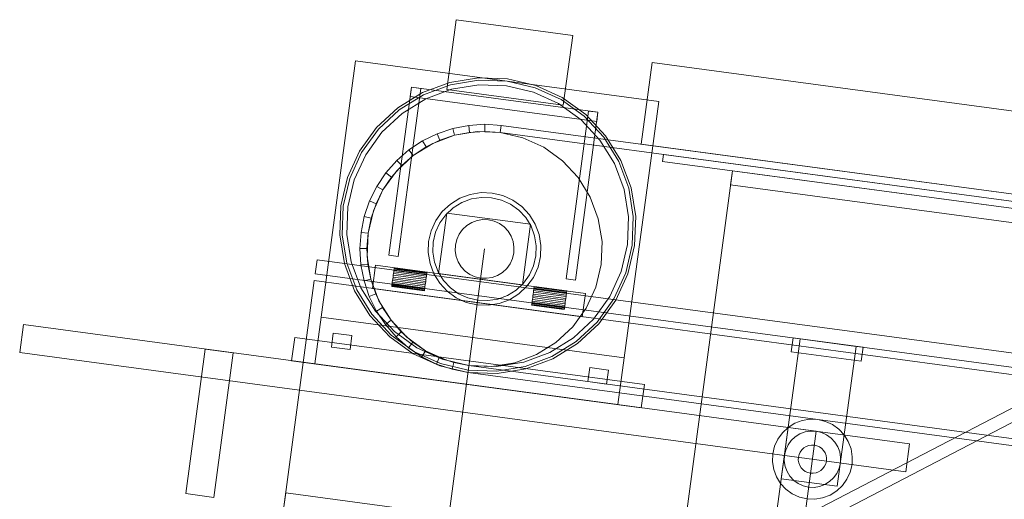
# Model space of a CAD drawing. Header units: millimetres. Extents: x -4738 to 65662, y -68080 to 6847.
# Tile 36 of 256: x -4298 to -3879, y -35136 to -34933. Entities that reach past the tile are written whole.
import ezdxf

# ---------------------------------------------------------------- set-up
doc = ezdxf.new("R2010")
doc.units = ezdxf.units.MM
for name, color, linetype, lineweight in [('COTAS_P', 1, 'Continuous', 0), ('frontal_C09', 7, 'Continuous', 0), ('frontal_C10', 7, 'Continuous', 0)]:
    doc.layers.add(name, color=color, linetype=linetype, lineweight=lineweight)
doc.dimstyles.new('R19_100', dxfattribs={"dimtxt": 250, "dimasz": 150, "dimexe": 150, "dimexo": 80, "dimgap": 100, "dimtad": 1, "dimtih": 1, "dimtoh": 1, "dimdsep": 46, "dimcen": 0.09, "dimadec": 0, "dimazin": 0, "dimtfac": 1, "dimtdec": 4, "dimtofl": 0, "dimtmove": 0, "dimatfit": 3, "dimfxl": 1, "dimtolj": 1, "dimtzin": 0, "dimarcsym": 0})

# ---------------------------------------------------------------- blocks, each defined once
blk = doc.blocks.new('DIM_R31_46')
at = {"layer": 'COTAS_P'}
for p, q in [((-4100, -35030), (-4219.91, -35921.98)), ((140, -35600), (20.09, -36491.98)), ((-4219.91, -35921.98), (-4065.25, -35897.36)), ((20.09, -36491.98), (-4219.91, -35921.98)), ((-4219.91, -35921.98), (-4077.24, -35986.56)), ((20.09, -36491.98), (-122.58, -36427.39)), ((20.09, -36491.98), (-134.57, -36516.59))]:
    blk.add_line(p, q, dxfattribs=at)
blk.add_text('4278.14 P', height=250, rotation=172.3434, dxfattribs=at).set_placement((-2113.24, -36306.08))

msp = doc.modelspace()

# ---------------------------------------------------------------- linework, layer by layer
at = {"layer": 'frontal_C09'}
for p, q in [((-4116.117, -34962.249), (-4112.12, -34932.516)), ((-4062.566, -34939.178), (-4112.12, -34932.516)), ((-4062.566, -34939.178), (-4066.563, -34968.91)), ((-4169.483, -35059.001), (-4154.828, -34949.982)), ((-4025.987, -34967.302), (-4154.828, -34949.982)), ((-4033.473, -34985.467), (-4028.81, -34950.779)), ((92.26, -35504.79), (-4028.81, -34950.779)), ((-4114.807, -34959.191), (-4126.377, -34963.51)), ((-4114.551, -34960.158), (-4125.937, -34964.408)), ((-4102.616, -34957.213), (-4114.807, -34959.191)), ((-4102.554, -34958.211), (-4114.551, -34960.158)), ((-4102.428, -34960.207), (-4114.038, -34962.091)), ((-4090.274, -34957.651), (-4102.616, -34957.213)), ((-4090.407, -34958.642), (-4102.554, -34958.211)), ((-4090.674, -34960.624), (-4102.428, -34960.207)), ((-4079.226, -34963.326), (-4090.674, -34960.624)), ((-4078.578, -34961.434), (-4090.407, -34958.642)), ((-4078.254, -34960.488), (-4090.274, -34957.651)), ((-4067.019, -34965.616), (-4078.254, -34960.488)), ((-4140.709, -35032.599), (-4131.116, -34961.241)), ((-4126.377, -34963.51), (-4136.883, -34970.003)), ((-4127.152, -34961.774), (-4136.745, -35033.132)), ((-4125.937, -34964.408), (-4136.276, -34970.798)), ((-4131.649, -34965.206), (-4131.116, -34961.241)), ((-4127.152, -34961.774), (-4131.116, -34961.241)), ((-4051.83, -34971.9), (-4131.116, -34961.241)), ((-4114.038, -34962.091), (-4125.058, -34966.204)), ((-4066.563, -34968.91), (-4116.117, -34962.249)), ((-4068.526, -34968.21), (-4079.226, -34963.326)), ((-4067.521, -34966.481), (-4078.578, -34961.434)), ((-4125.058, -34966.204), (-4135.063, -34972.388)), ((-4052.362, -34975.864), (-4131.649, -34965.206)), ((-4058.984, -34975.087), (-4068.526, -34968.21)), ((-4057.661, -34973.587), (-4067.521, -34966.481)), ((-4057, -34972.837), (-4067.019, -34965.616)), ((-4025.987, -34967.302), (-4040.642, -35076.322)), ((-4136.883, -34970.003), (-4145.92, -34978.421)), ((-4136.276, -34970.798), (-4145.17, -34979.082)), ((-4135.063, -34972.388), (-4143.67, -34980.405)), ((-4065.387, -35042.725), (-4055.794, -34971.367)), ((-4051.83, -34971.9), (-4061.423, -35043.258)), ((-4048.582, -34981.874), (-4057, -34972.837)), ((-4051.83, -34971.9), (-4055.794, -34971.367)), ((-4051.83, -34971.9), (-4052.362, -34975.864)), ((-4099.855, -34977), (-4106.774, -34977.435)), ((-4099.863, -34980), (-4099.855, -34977)), ((-4092.939, -34977.473), (-4099.855, -34977)), ((-4050.967, -34983.694), (-4058.984, -34975.087)), ((-4049.377, -34982.481), (-4057.661, -34973.587)), ((-4145.92, -34978.421), (-4153.141, -34988.44)), ((-4145.17, -34979.082), (-4152.276, -34988.943)), ((-4143.67, -34980.405), (-4150.547, -34989.947)), ((-4120.148, -34980.979), (-4126.374, -34984.028)), ((-4113.577, -34978.769), (-4120.148, -34980.979)), ((-4119.008, -34983.754), (-4120.148, -34980.979)), ((-4106.774, -34977.435), (-4113.577, -34978.769)), ((-4112.809, -34981.669), (-4113.577, -34978.769)), ((-4103.134, -34980.098), (-4112.809, -34981.669)), ((-4112.809, -34981.669), (-4106.391, -34980.41)), ((-4106.391, -34980.41), (-4106.774, -34977.435)), ((-4106.391, -34980.41), (-4099.863, -34980)), ((-4093.338, -34980.446), (-4103.134, -34980.098)), ((-4099.863, -34980), (-4093.338, -34980.446)), ((-4093.338, -34980.446), (-4092.939, -34977.473)), ((146.662, -35550.446), (-4093.338, -34980.446)), ((-4083.799, -34982.698), (-4093.338, -34980.446)), ((147.061, -35547.473), (-4092.939, -34977.473)), ((-4126.374, -34984.028), (-4132.149, -34987.864)), ((-4121.992, -34985.096), (-4130.33, -34990.249)), ((-4124.882, -34986.631), (-4126.374, -34984.028)), ((-4124.882, -34986.631), (-4119.008, -34983.754)), ((-4112.809, -34981.669), (-4121.992, -34985.096)), ((-4119.008, -34983.754), (-4112.809, -34981.669)), ((-4074.882, -34986.767), (-4083.799, -34982.698)), ((-4044.783, -34993.699), (-4050.967, -34983.694)), ((-4042.987, -34992.819), (-4049.377, -34982.481)), ((-4042.089, -34992.379), (-4048.582, -34981.874)), ((87.596, -35539.478), (-4033.473, -34985.467)), ((-4153.141, -34988.44), (-4158.269, -34999.675)), ((-4152.276, -34988.943), (-4157.323, -35000)), ((-4150.547, -34989.947), (-4155.431, -35000.648)), ((-4132.149, -34987.864), (-4137.374, -34992.421)), ((-4130.33, -34990.249), (-4132.149, -34987.864)), ((-4130.33, -34990.249), (-4124.882, -34986.631)), ((-4066.93, -34992.498), (-4074.882, -34986.767)), ((-4024.362, -34992.746), (-4023.962, -34989.772)), ((77.286, -35541.119), (-4023.962, -34989.772)), ((-4137.374, -34992.421), (-4141.959, -34997.621)), ((-4130.33, -34990.249), (-4137.502, -34996.93)), ((-4135.259, -34994.548), (-4137.374, -34992.421)), ((-4135.259, -34994.548), (-4130.33, -34990.249)), ((-4060.249, -34999.67), (-4066.93, -34992.498)), ((-4040.67, -35004.718), (-4044.783, -34993.699)), ((-4038.737, -35004.206), (-4042.987, -34992.819)), ((-4037.77, -35003.95), (-4042.089, -34992.379)), ((76.886, -35544.093), (-4024.362, -34992.746)), ((-4141.959, -34997.621), (-4145.827, -35003.375)), ((-4137.502, -34996.93), (-4143.233, -35004.882)), ((-4139.584, -34999.454), (-4141.959, -34997.621)), ((-4139.584, -34999.454), (-4135.259, -34994.548)), ((-4016.88, -35162.254), (-3994.629, -34996.743)), ((-3995.429, -35002.689), (-3994.629, -34996.743)), ((-3520.75, -35060.448), (-3994.629, -34996.743)), ((47.154, -35540.095), (-3994.629, -34996.743)), ((-4158.269, -34999.675), (-4161.106, -35011.695)), ((-4157.323, -35000), (-4160.115, -35011.829)), ((-4155.431, -35000.648), (-4158.133, -35012.095)), ((-4143.233, -35004.882), (-4139.584, -34999.454)), ((-4055.096, -35008.008), (-4060.249, -34999.67)), ((-4145.827, -35003.375), (-4148.91, -35009.584)), ((-4143.233, -35004.882), (-4147.302, -35013.799)), ((-4146.142, -35010.74), (-4143.233, -35004.882)), ((-4143.233, -35004.882), (-4145.827, -35003.375)), ((-4101.504, -35006.047), (-4106.148, -35006.801)), ((-4096.802, -35006.214), (-4101.504, -35006.047)), ((-4092.223, -35007.295), (-4096.802, -35006.214)), ((-4038.786, -35016.329), (-4040.67, -35004.718)), ((-4036.79, -35016.203), (-4038.737, -35004.206)), ((-4035.792, -35016.141), (-4037.77, -35003.95)), ((-3521.55, -35066.395), (-3995.429, -35002.689)), ((46.354, -35546.042), (-3995.429, -35002.689)), ((-4148.91, -35009.584), (-4151.156, -35016.143)), ((-4146.142, -35010.74), (-4148.91, -35009.584)), ((-4148.261, -35016.927), (-4146.142, -35010.74)), ((-4110.556, -35008.446), (-4114.558, -35010.92)), ((-4109.676, -35010.242), (-4113.345, -35012.51)), ((-4106.148, -35006.801), (-4110.556, -35008.446)), ((-4105.636, -35008.734), (-4109.676, -35010.242)), ((-4101.379, -35008.043), (-4105.636, -35008.734)), ((-4097.069, -35008.196), (-4101.379, -35008.043)), ((-4092.871, -35009.187), (-4097.069, -35008.196)), ((-4088.948, -35010.978), (-4092.871, -35009.187)), ((-4087.943, -35009.248), (-4092.223, -35007.295)), ((-4084.126, -35011.999), (-4087.943, -35009.248)), ((-4051.669, -35017.191), (-4055.096, -35008.008)), ((-4161.106, -35011.695), (-4161.544, -35024.038)), ((-4160.115, -35011.829), (-4160.546, -35023.975)), ((-4158.133, -35012.095), (-4158.55, -35023.85)), ((-4147.302, -35013.799), (-4149.554, -35023.338)), ((-4118.001, -35014.126), (-4120.752, -35017.943)), ((-4119.572, -35040.486), (-4116.107, -35014.718)), ((-4114.558, -35010.92), (-4118.001, -35014.126)), ((-4113.345, -35012.51), (-4116.501, -35015.449)), ((-4080.428, -35019.514), (-4116.107, -35014.718)), ((-4085.449, -35013.499), (-4088.948, -35010.978)), ((-4082.51, -35016.655), (-4085.449, -35013.499)), ((-4080.92, -35015.442), (-4084.126, -35011.999)), ((-4151.156, -35016.143), (-4152.527, -35022.939)), ((-4148.261, -35016.927), (-4151.156, -35016.143)), ((-4149.554, -35023.338), (-4148.261, -35016.927)), ((-4120.752, -35017.943), (-4122.705, -35022.223)), ((-4119.022, -35018.948), (-4120.813, -35022.871)), ((-4116.501, -35015.449), (-4119.022, -35018.948)), ((-4105.498, -35018.774), (-4107.582, -35020.062)), ((-4103.202, -35017.917), (-4105.498, -35018.774)), ((-4100.783, -35017.525), (-4103.202, -35017.917)), ((-4098.335, -35017.611), (-4100.783, -35017.525)), ((-4095.95, -35018.174), (-4098.335, -35017.611)), ((-4093.72, -35019.192), (-4095.95, -35018.174)), ((-4091.733, -35020.625), (-4093.72, -35019.192)), ((-4080.242, -35020.324), (-4082.51, -35016.655)), ((-4078.446, -35019.444), (-4080.92, -35015.442)), ((-4050.098, -35026.866), (-4051.669, -35017.191)), ((-4039.203, -35028.083), (-4038.786, -35016.329)), ((-4037.22, -35028.35), (-4036.79, -35016.203)), ((-4036.229, -35028.483), (-4035.792, -35016.141)), ((-4152.527, -35022.939), (-4153, -35029.855)), ((-4149.554, -35023.338), (-4152.527, -35022.939)), ((-4150, -35029.863), (-4149.554, -35023.338)), ((-4149.554, -35023.338), (-4149.902, -35033.134)), ((-4122.705, -35022.223), (-4123.786, -35026.802)), ((-4120.813, -35022.871), (-4121.804, -35027.069)), ((-4109.375, -35021.733), (-4110.808, -35023.72)), ((-4107.582, -35020.062), (-4109.375, -35021.733)), ((-4090.062, -35022.418), (-4091.733, -35020.625)), ((-4088.774, -35024.502), (-4090.062, -35022.418)), ((-4080.428, -35019.514), (-4083.893, -35045.282)), ((-4078.734, -35024.364), (-4080.242, -35020.324)), ((-4076.801, -35023.852), (-4078.446, -35019.444)), ((-4161.544, -35024.038), (-4159.565, -35036.228)), ((-4160.546, -35023.975), (-4158.599, -35035.972)), ((-4158.55, -35023.85), (-4156.665, -35035.46)), ((-4123.786, -35026.802), (-4123.953, -35031.504)), ((-4121.804, -35027.069), (-4121.957, -35031.379)), ((-4111.826, -35025.95), (-4112.389, -35028.335)), ((-4110.808, -35023.72), (-4111.826, -35025.95)), ((-4087.917, -35026.798), (-4088.774, -35024.502)), ((-4087.525, -35029.217), (-4087.917, -35026.798)), ((-4078.043, -35028.621), (-4078.734, -35024.364)), ((-4076.047, -35028.496), (-4076.801, -35023.852)), ((-4050.446, -35036.662), (-4050.098, -35026.866)), ((-4150, -35029.863), (-4153, -35029.855)), ((-4153, -35029.855), (-4152.565, -35036.774)), ((-4149.59, -35036.391), (-4150, -35029.863)), ((-4123.953, -35031.504), (-4123.199, -35036.148)), ((-4121.957, -35031.379), (-4121.266, -35035.636)), ((-4112.389, -35028.335), (-4112.475, -35030.783)), ((-4112.475, -35030.783), (-4112.083, -35033.202)), ((-4088.174, -35034.05), (-4087.611, -35031.665)), ((-4087.611, -35031.665), (-4087.525, -35029.217)), ((-4078.196, -35032.931), (-4078.043, -35028.621)), ((-4076.214, -35033.198), (-4076.047, -35028.496)), ((-4041.905, -35039.531), (-4039.203, -35028.083)), ((-4040.013, -35040.179), (-4037.22, -35028.35)), ((-4039.067, -35040.503), (-4036.229, -35028.483)), ((-4172.041, -35040.495), (-4171.241, -35034.549)), ((207.511, -35623.202), (-4171.241, -35034.549)), ((-4158.599, -35035.972), (-4154.348, -35047.359)), ((-4156.665, -35035.46), (-4152.552, -35046.479)), ((-4149.902, -35033.134), (-4148.331, -35042.809)), ((-4136.745, -35033.132), (-4140.709, -35032.599)), ((-4121.266, -35035.636), (-4119.758, -35039.676)), ((-4112.083, -35033.202), (-4111.226, -35035.498)), ((-4111.226, -35035.498), (-4109.938, -35037.582)), ((-4089.192, -35036.28), (-4088.174, -35034.05)), ((-4079.187, -35037.129), (-4078.196, -35032.931)), ((-4077.295, -35037.777), (-4076.214, -35033.198)), ((-4159.565, -35036.228), (-4155.247, -35047.799)), ((-4149.59, -35036.391), (-4152.565, -35036.774)), ((-4152.565, -35036.774), (-4151.231, -35043.577)), ((-4148.331, -35042.809), (-4149.59, -35036.391)), ((-4147.663, -35046.799), (-4146.331, -35036.889)), ((-4057.133, -35048.88), (-4146.331, -35036.889)), ((-4138.731, -35040.402), (-4138.639, -35039.716)), ((-4138.639, -35039.716), (-4138.558, -35039.116)), ((-4124.764, -35041.582), (-4138.639, -35039.716)), ((-4138.558, -35039.116), (-4138.492, -35038.622)), ((-4124.683, -35040.981), (-4138.558, -35039.116)), ((-4138.492, -35038.622), (-4138.443, -35038.256)), ((-4124.617, -35040.488), (-4138.492, -35038.622)), ((-4138.443, -35038.256), (-4138.412, -35038.031)), ((-4124.568, -35040.121), (-4138.443, -35038.256)), ((-4138.412, -35038.031), (-4138.402, -35037.954)), ((-4124.537, -35039.896), (-4138.412, -35038.031)), ((-4124.527, -35039.82), (-4138.402, -35037.954)), ((-4124.617, -35040.488), (-4124.568, -35040.121)), ((-4124.568, -35040.121), (-4124.537, -35039.896)), ((-4124.537, -35039.896), (-4124.527, -35039.82)), ((-4123.199, -35036.148), (-4121.554, -35040.556)), ((-4119.758, -35039.676), (-4117.49, -35043.345)), ((-4109.938, -35037.582), (-4108.267, -35039.375)), ((-4108.267, -35039.375), (-4106.28, -35040.808)), ((-4094.502, -35041.226), (-4092.418, -35039.938)), ((-4092.418, -35039.938), (-4090.625, -35038.267)), ((-4090.625, -35038.267), (-4089.192, -35036.28)), ((-4080.978, -35041.052), (-4079.187, -35037.129)), ((-4079.248, -35042.057), (-4077.295, -35037.777)), ((-4052.698, -35046.201), (-4050.446, -35036.662)), ((-4046.788, -35050.231), (-4041.905, -35039.531)), ((-4045.059, -35051.236), (-4040.013, -35040.179)), ((-4185.364, -35139.604), (-4172.44, -35043.468)), ((206.311, -35632.121), (-4172.44, -35043.468)), ((206.711, -35629.148), (-4172.041, -35040.495)), ((-4148.331, -35042.809), (-4151.231, -35043.577)), ((-4151.231, -35043.577), (-4149.021, -35050.148)), ((-4148.331, -35042.809), (-4144.904, -35051.992)), ((-4146.246, -35049.008), (-4148.331, -35042.809)), ((-4139.231, -35044.121), (-4139.312, -35044.722)), ((-4139.139, -35043.436), (-4139.231, -35044.121)), ((-4125.356, -35045.986), (-4139.231, -35044.121)), ((-4139.039, -35042.692), (-4139.139, -35043.436)), ((-4125.264, -35045.301), (-4139.139, -35043.436)), ((-4138.935, -35041.919), (-4139.039, -35042.692)), ((-4125.164, -35044.557), (-4139.039, -35042.692)), ((-4138.935, -35041.919), (-4138.831, -35041.145)), ((-4138.935, -35041.919), (-4125.06, -35043.784)), ((-4138.831, -35041.145), (-4138.731, -35040.402)), ((-4124.956, -35043.011), (-4138.831, -35041.145)), ((-4124.856, -35042.267), (-4138.731, -35040.402)), ((-4125.164, -35044.557), (-4125.06, -35043.784)), ((-4125.06, -35043.784), (-4124.956, -35043.011)), ((-4124.956, -35043.011), (-4124.856, -35042.267)), ((-4124.856, -35042.267), (-4124.764, -35041.582)), ((-4124.764, -35041.582), (-4124.683, -35040.981)), ((-4124.683, -35040.981), (-4124.617, -35040.488)), ((-4121.554, -35040.556), (-4119.08, -35044.558)), ((-4083.893, -35045.282), (-4119.572, -35040.486)), ((-4117.49, -35043.345), (-4114.551, -35046.501)), ((-4106.28, -35040.808), (-4104.05, -35041.826)), ((-4104.05, -35041.826), (-4101.665, -35042.389)), ((-4101.665, -35042.389), (-4099.217, -35042.475)), ((-4099.217, -35042.475), (-4096.798, -35042.083)), ((-4096.798, -35042.083), (-4094.502, -35041.226)), ((-4083.499, -35044.551), (-4080.978, -35041.052)), ((-4081.999, -35045.874), (-4079.248, -35042.057)), ((-4061.423, -35043.258), (-4065.387, -35042.725)), ((-4044.194, -35051.738), (-4039.067, -35040.503)), ((-4155.247, -35047.799), (-4148.754, -35058.304)), ((-4154.348, -35047.359), (-4147.959, -35057.698)), ((-4152.552, -35046.479), (-4146.368, -35056.485)), ((-4058.466, -35058.791), (-4147.663, -35046.799)), ((-4139.458, -35045.807), (-4139.468, -35045.883)), ((-4125.593, -35047.748), (-4139.468, -35045.883)), ((-4139.427, -35045.581), (-4139.458, -35045.807)), ((-4125.583, -35047.672), (-4139.458, -35045.807)), ((-4139.378, -35045.215), (-4139.427, -35045.581)), ((-4125.552, -35047.447), (-4139.427, -35045.581)), ((-4139.312, -35044.722), (-4139.378, -35045.215)), ((-4125.503, -35047.08), (-4139.378, -35045.215)), ((-4125.437, -35046.587), (-4139.312, -35044.722)), ((-4125.583, -35047.672), (-4125.593, -35047.748)), ((-4125.552, -35047.447), (-4125.583, -35047.672)), ((-4125.503, -35047.08), (-4125.552, -35047.447)), ((-4125.437, -35046.587), (-4125.503, -35047.08)), ((-4125.356, -35045.986), (-4125.437, -35046.587)), ((-4125.264, -35045.301), (-4125.356, -35045.986)), ((-4125.164, -35044.557), (-4125.264, -35045.301)), ((-4119.08, -35044.558), (-4115.874, -35048.001)), ((-4115.874, -35048.001), (-4112.057, -35050.752)), ((-4114.551, -35046.501), (-4111.052, -35049.022)), ((-4090.324, -35049.758), (-4086.655, -35047.49)), ((-4086.655, -35047.49), (-4083.499, -35044.551)), ((-4085.442, -35049.08), (-4081.999, -35045.874)), ((-4079.366, -35049.139), (-4079.266, -35048.396)), ((-4079.266, -35048.396), (-4079.174, -35047.71)), ((-4065.391, -35050.261), (-4079.266, -35048.396)), ((-4079.174, -35047.71), (-4079.093, -35047.11)), ((-4065.299, -35049.576), (-4079.174, -35047.71)), ((-4079.093, -35047.11), (-4079.027, -35046.617)), ((-4065.218, -35048.975), (-4079.093, -35047.11)), ((-4079.027, -35046.617), (-4078.978, -35046.25)), ((-4065.152, -35048.482), (-4079.027, -35046.617)), ((-4078.978, -35046.25), (-4078.947, -35046.025)), ((-4065.103, -35048.116), (-4078.978, -35046.25)), ((-4078.947, -35046.025), (-4078.937, -35045.949)), ((-4065.072, -35047.89), (-4078.947, -35046.025)), ((-4065.062, -35047.814), (-4078.937, -35045.949)), ((-4065.218, -35048.975), (-4065.152, -35048.482)), ((-4065.152, -35048.482), (-4065.103, -35048.116)), ((-4065.103, -35048.116), (-4065.072, -35047.89)), ((-4065.072, -35047.89), (-4065.062, -35047.814)), ((-4056.767, -35055.118), (-4052.698, -35046.201)), ((-4146.246, -35049.008), (-4149.021, -35050.148)), ((-4149.021, -35050.148), (-4145.972, -35056.374)), ((-4143.369, -35054.882), (-4146.246, -35049.008)), ((-4144.904, -35051.992), (-4139.751, -35060.33)), ((-4112.057, -35050.752), (-4107.777, -35052.705)), ((-4111.052, -35049.022), (-4107.129, -35050.813)), ((-4107.777, -35052.705), (-4103.198, -35053.786)), ((-4107.129, -35050.813), (-4102.931, -35051.804)), ((-4102.931, -35051.804), (-4098.621, -35051.957)), ((-4098.621, -35051.957), (-4094.364, -35051.266)), ((-4094.364, -35051.266), (-4090.324, -35049.758)), ((-4093.852, -35053.199), (-4089.444, -35051.554)), ((-4089.444, -35051.554), (-4085.442, -35049.08)), ((-4079.847, -35052.716), (-4079.913, -35053.209)), ((-4079.766, -35052.115), (-4079.847, -35052.716)), ((-4065.972, -35054.581), (-4079.847, -35052.716)), ((-4079.674, -35051.43), (-4079.766, -35052.115)), ((-4065.891, -35053.981), (-4079.766, -35052.115)), ((-4079.574, -35050.686), (-4079.674, -35051.43)), ((-4065.799, -35053.295), (-4079.674, -35051.43)), ((-4079.47, -35049.913), (-4079.574, -35050.686)), ((-4065.699, -35052.552), (-4079.574, -35050.686)), ((-4079.47, -35049.913), (-4079.366, -35049.139)), ((-4079.47, -35049.913), (-4065.595, -35051.778)), ((-4065.491, -35051.005), (-4079.366, -35049.139)), ((-4065.699, -35052.552), (-4065.799, -35053.295)), ((-4065.699, -35052.552), (-4065.595, -35051.778)), ((-4065.595, -35051.778), (-4065.491, -35051.005)), ((-4065.491, -35051.005), (-4065.391, -35050.261)), ((-4065.391, -35050.261), (-4065.299, -35049.576)), ((-4065.299, -35049.576), (-4065.218, -35048.975)), ((-4057.133, -35048.88), (-4058.466, -35058.791)), ((-4053.666, -35059.773), (-4046.788, -35050.231)), ((-4052.165, -35061.096), (-4045.059, -35051.236)), ((-4051.415, -35061.757), (-4044.194, -35051.738)), ((-4146.368, -35056.485), (-4138.352, -35065.091)), ((-4143.369, -35054.882), (-4145.972, -35056.374)), ((-4145.972, -35056.374), (-4142.136, -35062.149)), ((-4139.751, -35060.33), (-4143.369, -35054.882)), ((-4103.198, -35053.786), (-4098.496, -35053.953)), ((-4098.496, -35053.953), (-4093.852, -35053.199)), ((-4079.993, -35053.801), (-4080.003, -35053.877)), ((-4066.128, -35055.742), (-4080.003, -35053.877)), ((-4079.962, -35053.575), (-4079.993, -35053.801)), ((-4066.118, -35055.666), (-4079.993, -35053.801)), ((-4079.913, -35053.209), (-4079.962, -35053.575)), ((-4066.087, -35055.441), (-4079.962, -35053.575)), ((-4066.038, -35055.074), (-4079.913, -35053.209)), ((-4066.118, -35055.666), (-4066.128, -35055.742)), ((-4066.087, -35055.441), (-4066.118, -35055.666)), ((-4066.038, -35055.074), (-4066.087, -35055.441)), ((-4065.972, -35054.581), (-4066.038, -35055.074)), ((-4065.891, -35053.981), (-4065.972, -35054.581)), ((-4065.799, -35053.295), (-4065.891, -35053.981)), ((-4062.498, -35063.07), (-4056.767, -35055.118)), ((-4172.148, -35078.823), (-4169.483, -35059.001)), ((-4040.642, -35076.322), (-4169.483, -35059.001)), ((-4148.754, -35058.304), (-4140.336, -35067.341)), ((-4147.959, -35057.698), (-4139.674, -35066.591)), ((-4139.751, -35060.33), (-4142.136, -35062.149)), ((-4139.751, -35060.33), (-4133.07, -35067.502)), ((-4135.452, -35065.259), (-4139.751, -35060.33)), ((-4062.272, -35067.79), (-4053.666, -35059.773)), ((-4061.059, -35069.38), (-4052.165, -35061.096)), ((-4297.633, -35074.061), (-4296.034, -35062.168)), ((-3919.422, -35112.798), (-4296.034, -35062.168)), ((-4142.136, -35062.149), (-4137.579, -35067.374)), ((-4138.352, -35065.091), (-4128.81, -35071.968)), ((-4135.452, -35065.259), (-4137.579, -35067.374)), ((-4130.546, -35069.584), (-4135.452, -35065.259)), ((-4069.67, -35069.751), (-4062.498, -35063.07)), ((-4060.452, -35070.175), (-4051.415, -35061.757)), ((-4182.059, -35077.49), (-4180.727, -35067.579)), ((-4032.064, -35087.565), (-4180.727, -35067.579)), ((-4165.136, -35071.693), (-4164.336, -35065.747)), ((-4156.408, -35066.813), (-4164.336, -35065.747)), ((-4156.408, -35066.813), (-4157.207, -35072.759)), ((-4140.336, -35067.341), (-4130.317, -35074.562)), ((-4139.674, -35066.591), (-4129.814, -35073.698)), ((-4137.579, -35067.374), (-4132.379, -35071.959)), ((-4133.07, -35067.502), (-4125.118, -35073.233)), ((-4072.277, -35073.974), (-4062.272, -35067.79)), ((-4071.398, -35075.77), (-4061.059, -35069.38)), ((-3973.889, -35127.673), (-3965.895, -35068.208)), ((-3969.668, -35073.755), (-3968.868, -35067.808)), ((-3939.136, -35071.806), (-3968.868, -35067.808)), ((-3942.109, -35071.406), (-3965.895, -35068.208)), ((-4226.99, -35134.008), (-4218.729, -35072.561)), ((-4206.836, -35074.159), (-4218.729, -35072.561)), ((-4157.207, -35072.759), (-4165.136, -35071.693)), ((-4130.546, -35069.584), (-4132.379, -35071.959)), ((-4132.379, -35071.959), (-4126.625, -35075.827)), ((-4125.118, -35073.233), (-4130.546, -35069.584)), ((-4128.81, -35071.968), (-4118.109, -35076.852)), ((-4125.118, -35073.233), (-4126.625, -35075.827)), ((-4125.118, -35073.233), (-4116.201, -35077.302)), ((-4119.26, -35076.142), (-4125.118, -35073.233)), ((-4078.008, -35074.904), (-4069.67, -35069.751)), ((-4070.958, -35076.668), (-4060.452, -35070.175)), ((-3942.109, -35071.406), (-3950.103, -35130.871)), ((-3939.136, -35071.806), (-3939.935, -35077.752)), ((-3921.02, -35124.691), (-4297.633, -35074.061)), ((-4206.836, -35074.159), (-4215.097, -35135.607)), ((-4033.396, -35097.476), (-4182.059, -35077.49)), ((-4130.317, -35074.562), (-4119.081, -35079.69)), ((-4129.814, -35073.698), (-4118.757, -35078.744)), ((-4126.625, -35075.827), (-4120.416, -35078.91)), ((-4119.26, -35076.142), (-4120.416, -35078.91)), ((-4113.073, -35078.261), (-4119.26, -35076.142)), ((-4118.109, -35076.852), (-4106.662, -35079.554)), ((-4116.201, -35077.302), (-4106.662, -35079.554)), ((-4087.191, -35078.331), (-4078.008, -35074.904)), ((-4083.297, -35078.087), (-4072.277, -35073.974)), ((-4082.785, -35080.02), (-4071.398, -35075.77)), ((-4082.528, -35080.987), (-4070.958, -35076.668)), ((-4040.642, -35076.322), (-4043.307, -35096.143)), ((-3939.935, -35077.752), (-3969.668, -35073.755)), ((-4043.307, -35096.143), (-4172.148, -35078.823)), ((-4120.416, -35078.91), (-4113.857, -35081.156)), ((-4119.081, -35079.69), (-4107.061, -35082.527)), ((-4118.757, -35078.744), (-4106.928, -35081.536)), ((-4113.073, -35078.261), (-4113.857, -35081.156)), ((-4113.857, -35081.156), (-4107.061, -35082.527)), ((-4106.662, -35079.554), (-4113.073, -35078.261)), ((-4107.061, -35082.527), (-4106.662, -35079.554)), ((-4106.928, -35081.536), (-4094.782, -35081.967)), ((133.338, -35649.554), (-4106.662, -35079.554)), ((-4106.662, -35079.554), (-4096.866, -35079.902)), ((-4106.662, -35079.554), (-4094.907, -35079.971)), ((-4096.866, -35079.902), (-4087.191, -35078.331)), ((-4094.907, -35079.971), (-4083.297, -35078.087)), ((-4094.782, -35081.967), (-4082.785, -35080.02)), ((-4094.719, -35082.965), (-4082.528, -35080.987)), ((-4056.116, -35086.349), (-4055.317, -35080.403)), ((-4047.388, -35081.469), (-4055.317, -35080.403)), ((-4047.388, -35081.469), (-4048.188, -35087.415)), ((132.939, -35652.527), (-4107.061, -35082.527)), ((-4107.061, -35082.527), (-4094.719, -35082.965)), ((-4048.188, -35087.415), (-4056.116, -35086.349)), ((-4032.064, -35087.565), (-4033.396, -35097.476)), ((-3965.019, -35102.929), (-3968.141, -35104.094)), ((-3961.729, -35102.395), (-3965.019, -35102.929)), ((-3958.399, -35102.513), (-3961.729, -35102.395)), ((-3955.155, -35103.278), (-3958.399, -35102.513)), ((-3979.219, -35167.317), (-3970.958, -35105.869)), ((-3970.976, -35105.846), (-3973.414, -35108.117)), ((-3968.141, -35104.094), (-3970.976, -35105.846)), ((-3959.065, -35107.468), (-3970.958, -35105.869)), ((-3952.124, -35104.662), (-3955.155, -35103.278)), ((-3949.42, -35106.611), (-3952.124, -35104.662)), ((-3947.149, -35109.049), (-3949.42, -35106.611)), ((-3975.363, -35110.821), (-3976.747, -35113.853)), ((-3973.414, -35108.117), (-3975.363, -35110.821)), ((-3967.943, -35109.821), (-3969.664, -35111.424)), ((-3965.942, -35108.584), (-3967.943, -35109.821)), ((-3959.065, -35107.468), (-3967.326, -35168.915)), ((-3963.738, -35107.762), (-3965.942, -35108.584)), ((-3961.416, -35107.385), (-3963.738, -35107.762)), ((-3959.065, -35107.468), (-3961.416, -35107.385)), ((-3956.775, -35108.009), (-3959.065, -35107.468)), ((-3954.635, -35108.985), (-3956.775, -35108.009)), ((-3952.727, -35110.361), (-3954.635, -35108.985)), ((-3951.124, -35112.082), (-3952.727, -35110.361)), ((-3945.396, -35111.884), (-3947.149, -35109.049)), ((-3976.747, -35113.853), (-3977.512, -35117.096)), ((-3972.016, -35115.473), (-3972.557, -35117.762)), ((-3971.04, -35113.333), (-3972.016, -35115.473)), ((-3969.664, -35111.424), (-3971.04, -35113.333)), ((-3965.164, -35115.393), (-3965.852, -35116.347)), ((-3964.303, -35114.591), (-3965.164, -35115.393)), ((-3963.303, -35113.973), (-3964.303, -35114.591)), ((-3962.201, -35113.561), (-3963.303, -35113.973)), ((-3961.04, -35113.373), (-3962.201, -35113.561)), ((-3959.864, -35113.415), (-3961.04, -35113.373)), ((-3958.72, -35113.685), (-3959.864, -35113.415)), ((-3957.65, -35114.173), (-3958.72, -35113.685)), ((-3956.695, -35114.861), (-3957.65, -35114.173)), ((-3955.894, -35115.722), (-3956.695, -35114.861)), ((-3949.887, -35114.083), (-3951.124, -35112.082)), ((-3949.064, -35116.287), (-3949.887, -35114.083)), ((-3944.231, -35115.006), (-3945.396, -35111.884)), ((-3943.697, -35118.296), (-3944.231, -35115.006)), ((-3919.422, -35112.798), (-3921.02, -35124.691)), ((-3977.512, -35117.096), (-3977.63, -35120.427)), ((-3972.557, -35117.762), (-3972.64, -35120.113)), ((-3966.61, -35118.562), (-3966.652, -35119.737)), ((-3966.34, -35117.417), (-3966.61, -35118.562)), ((-3965.852, -35116.347), (-3966.34, -35117.417)), ((-3955.275, -35116.722), (-3955.894, -35115.722)), ((-3954.864, -35117.824), (-3955.275, -35116.722)), ((-3954.676, -35118.985), (-3954.864, -35117.824)), ((-3954.717, -35120.161), (-3954.676, -35118.985)), ((-3948.687, -35118.609), (-3949.064, -35116.287)), ((-3948.771, -35120.96), (-3948.687, -35118.609)), ((-3943.815, -35121.626), (-3943.697, -35118.296)), ((-3977.63, -35120.427), (-3977.097, -35123.716)), ((-3977.097, -35123.716), (-3975.931, -35126.838)), ((-3972.64, -35120.113), (-3972.263, -35122.435)), ((-3972.263, -35122.435), (-3971.441, -35124.639)), ((-3966.652, -35119.737), (-3966.464, -35120.898)), ((-3966.464, -35120.898), (-3966.052, -35122)), ((-3966.052, -35122), (-3965.434, -35123.001)), ((-3965.434, -35123.001), (-3964.632, -35123.861)), ((-3964.632, -35123.861), (-3963.678, -35124.549)), ((-3957.024, -35124.131), (-3956.164, -35123.33)), ((-3956.164, -35123.33), (-3955.476, -35122.375)), ((-3955.476, -35122.375), (-3954.988, -35121.305)), ((-3954.988, -35121.305), (-3954.717, -35120.161)), ((-3950.288, -35125.39), (-3949.311, -35123.25)), ((-3949.311, -35123.25), (-3948.771, -35120.96)), ((-3944.581, -35124.87), (-3943.815, -35121.626)), ((-3975.931, -35126.838), (-3974.179, -35129.673)), ((-3950.103, -35130.871), (-3973.889, -35127.673)), ((-3971.441, -35124.639), (-3970.204, -35126.64)), ((-3970.204, -35126.64), (-3968.601, -35128.362)), ((-3963.678, -35124.549), (-3962.608, -35125.038)), ((-3962.608, -35125.038), (-3961.463, -35125.308)), ((-3961.463, -35125.308), (-3960.288, -35125.349)), ((-3960.288, -35125.349), (-3959.127, -35125.161)), ((-3959.127, -35125.161), (-3958.025, -35124.75)), ((-3958.025, -35124.75), (-3957.024, -35124.131)), ((-3953.385, -35128.901), (-3951.663, -35127.298)), ((-3951.663, -35127.298), (-3950.288, -35125.39)), ((-3947.913, -35130.605), (-3945.965, -35127.901)), ((-3945.965, -35127.901), (-3944.581, -35124.87)), ((-3974.179, -35129.673), (-3971.908, -35132.112)), ((-3971.908, -35132.112), (-3969.204, -35134.06)), ((-3968.601, -35128.362), (-3966.692, -35129.737)), ((-3966.692, -35129.737), (-3964.552, -35130.714)), ((-3964.552, -35130.714), (-3962.263, -35131.254)), ((-3962.263, -35131.254), (-3959.912, -35131.338)), ((-3959.912, -35131.338), (-3957.59, -35130.961)), ((-3957.59, -35130.961), (-3955.386, -35130.138)), ((-3955.386, -35130.138), (-3953.385, -35128.901)), ((-3950.352, -35132.876), (-3947.913, -35130.605)), ((-4215.097, -35135.607), (-4226.99, -35134.008)), ((-4185.364, -35139.604), (-4184.565, -35133.657)), ((194.187, -35722.31), (-4184.565, -35133.657)), ((-3969.204, -35134.06), (-3966.172, -35135.444)), ((-3966.172, -35135.444), (-3962.929, -35136.21)), ((-3962.929, -35136.21), (-3959.598, -35136.328)), ((-3959.598, -35136.328), (-3956.309, -35135.794)), ((-3956.309, -35135.794), (-3953.187, -35134.629)), ((-3953.187, -35134.629), (-3950.352, -35132.876))]:
    msp.add_line(p, q, dxfattribs=at)
at = {"layer": 'frontal_C10'}
for p, q in [((-4098.715, -35213.446), (-3723.437, -35018.463)), ((-3722.97, -35024.343), (-4098.249, -35219.326))]:
    msp.add_line(p, q, dxfattribs=at)

# ---------------------------------------------------------------- dimensions: what is measured, and where the dimension line sits
at = {"layer": 'COTAS_P'}
dim = msp.add_aligned_dim(p1=(140, -35600), p2=(-4100, -35030), distance=900, text='<> P', dimstyle='R19_100', dxfattribs=at)
dim.commit()
dim.dimension.update_dxf_attribs({"geometry": 'DIM_R31_46', "text_midpoint": (-2099.912, -36206.976)})

doc.saveas('drawing.dxf')
